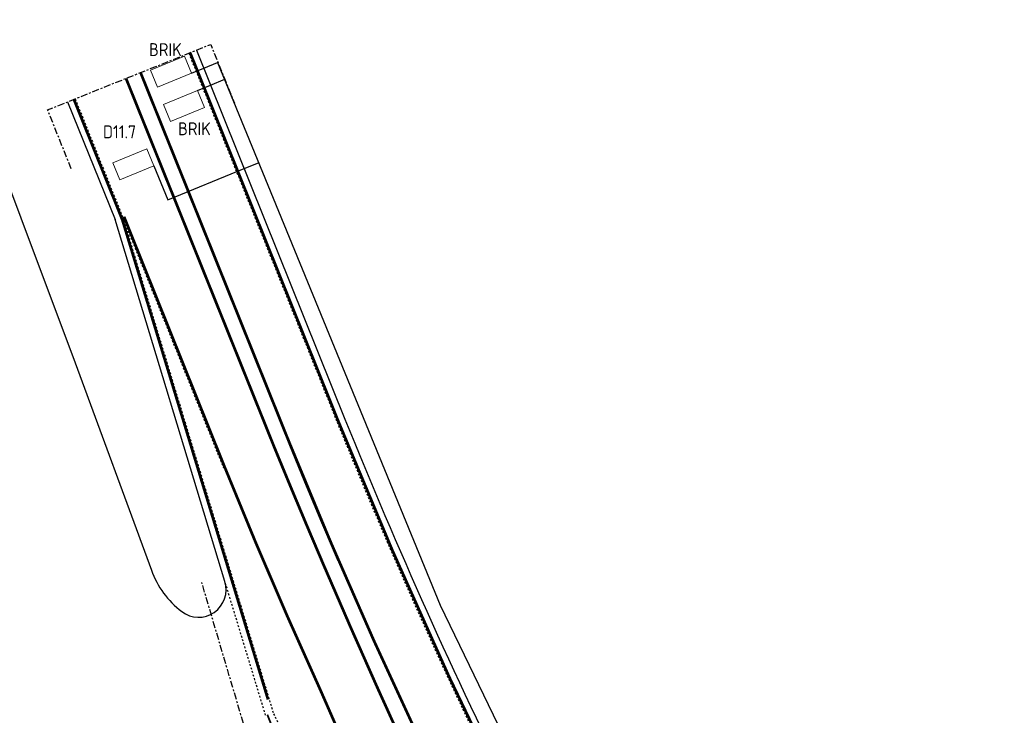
# Model space of a CAD drawing. Header units: metres. Extents: x 144112 to 146497, y 457631 to 458575.
# Tile 54 of 59: x 146196 to 146249, y 458502 to 458540. Entities that reach past the tile are written whole.
import ezdxf
from ezdxf.enums import TextEntityAlignment as Align

# ---------------------------------------------------------------- set-up
doc = ezdxf.new("R2010")
doc.units = ezdxf.units.M
doc.header["$LTSCALE"] = 0.25
for name, pattern in [('N225DO-1044A$0$PROFIEL', [3.9, 3, -0.3, 0.3, -0.3]), ('STIPPELFIJN', [0.375, 0.25, -0.125]), ('VW-1-1_STREEP', [2, 1, -1]), ('VW-1-3_STREEP', [4, 1, -3]), ('VW-3-3_STREEP', [6, 3, -3])]:
    doc.linetypes.add(name, pattern=pattern)
doc.layers.get('0').update_dxf_attribs({"linetype": 'CONTINUOUS', "lineweight": 0})
for name, color, linetype in [('KABEL-500', 3, 'CONTINUOUS'), ('LUS-T-CODE', 1, 'CONTINUOUS'), ('NW-WERKGRENS', 8, 'N225DO-1044A$0$PROFIEL'), ('ONDERGROND', 7, 'CONTINUOUS'), ('VRI - uitslijper', 1, 'CONTINUOUS'), ('WEG-NW-MARKERING', 7, 'STIPPELFIJN'), ('WEG-NW-MARKERING 1-1 STREEP DIK 15', 7, 'VW-1-1_STREEP'), ('WEG-NW-MARKERING 1-3 STREEP DIK 15', 7, 'VW-1-3_STREEP'), ('WEG-NW-MARKERING 3-3 STREEP DIK 15', 7, 'VW-3-3_STREEP'), ('WEG-NW-MARKERING DOORGETROKKEN DIK 15', 7, 'CONTINUOUS'), ('WEG-NW-MARKERING HAAIENTANDEN 70CM HOOG', 7, 'VW-1-3_STREEP'), ('WEG-NW-VERHARDING', 42, 'CONTINUOUS')]:
    doc.layers.add(name, color=color, linetype=linetype)
doc.layers.add('LUSSEN', color=7, linetype='CONTINUOUS', lineweight=0)
doc.styles.add('I020-1', font='ISO', dxfattribs={"height": 2})
doc.linetypes.add('VW-HAAIETAND70-L-N', pattern='A,0,-0.5,[149,NLCS.SHX,S=1,R=0,X=-0.625,Y=0],-0.5', length=1)

# ---------------------------------------------------------------- blocks, each defined once
blk = doc.blocks.new('V_1X2')
blk.add_lwpolyline([(-1, 0), (1, 0), (1, -1), (-1, -1), (-1, 0)])
at = {"layer": 'LUS-T-CODE', "style": 'I020-1'}
blk.add_attdef('LUS', text='', height=1, rotation=270, dxfattribs=at).set_placement((0.022, -2.416), align=Align.MIDDLE)
blk = doc.blocks.new('N237_ondergrond1')
at = {"layer": 'NW-WERKGRENS', "color": 8, "ltscale": 0.5, "flags": 128}
for points in [[(146198.674, 458531.495), (146197.387, 458534.687), (146206.241, 458538.248), (146207.526, 458535.055)], [(146198.674, 458531.495), (146197.387, 458534.687), (146206.241, 458538.248), (146207.526, 458535.055)], [(146210.236, 458496.479), (146208.042, 458501.318), (146205.759, 458509.047)], [(146210.236, 458496.479), (146208.042, 458501.318), (146205.759, 458509.047)]]:
    blk.add_lwpolyline(points, dxfattribs=at)
at = {"layer": 'WEG-NW-MARKERING', "color": 8, "flags": 128}
for points in [[(146205.055, 458537.771), (146213.109, 458517.745)], [(146205.055, 458537.771), (146213.109, 458517.745)], [(146198.885, 458535.289), (146201.467, 458528.869)], [(146198.885, 458535.289), (146201.467, 458528.869)], [(146201.467, 458528.869), (146206.939, 458515.264)], [(146201.467, 458528.869), (146206.939, 458515.264)], [(146209.652, 458501.975), (146201.479, 458528.873)], [(146209.652, 458501.975), (146201.479, 458528.873)], [(146209.222, 458501.844), (146207.017, 458509.099)], [(146209.222, 458501.844), (146207.017, 458509.099)]]:
    blk.add_lwpolyline(points, dxfattribs=at)
blk.add_lwpolyline([(146213.109, 458517.744, 0.018891), (146222.407, 458497.041), (146232.081, 458477.507), (146242.371, 458458.685)], format="xyb", dxfattribs=at)
blk.add_lwpolyline([(146213.109, 458517.744, 0.018891), (146222.407, 458497.041), (146232.081, 458477.507), (146242.371, 458458.685)], format="xyb", dxfattribs=at)
at = {"layer": 'WEG-NW-MARKERING', "color": 8}
blk.add_arc((145941.725, 458380.094), 294.35, 19.40973, 24.47246, dxfattribs=at)
blk.add_arc((145941.725, 458380.094), 294.35, 19.40973, 24.47246, dxfattribs=at)
at = {"layer": 'WEG-NW-MARKERING 1-1 STREEP DIK 15', "color": 8, "ltscale": 0.25, "const_width": 0.15, "flags": 128}
for points in [[(146202.434, 458536.717), (146210.49, 458516.688, 0.014533), (146217.57, 458500.546)], [(146202.434, 458536.717), (146210.49, 458516.688, 0.014533), (146217.57, 458500.546)], [(146216.737, 458500.151, -0.006215), (146212.38, 458509.978, -0.006215)], [(146216.737, 458500.151, -0.006215), (146212.38, 458509.978, -0.006215)]]:
    blk.add_lwpolyline(points, format="xyb", dxfattribs=at)
blk.add_lwpolyline([(146209.354, 458502.699), (146207.376, 458509.208)], dxfattribs=at)
blk.add_lwpolyline([(146209.354, 458502.699), (146207.376, 458509.208)], dxfattribs=at)
at = {"layer": 'WEG-NW-MARKERING 1-3 STREEP DIK 15', "color": 8, "ltscale": 0.25, "const_width": 0.15, "flags": 128}
blk.add_lwpolyline([(146201.537, 458528.897), (146207.014, 458515.279, 0.011651), (146212.202, 458503.201, -0.022094), (146222.011, 458478.852), (146227.22, 458464.067)], format="xyb", dxfattribs=at)
blk.add_lwpolyline([(146201.537, 458528.897), (146207.014, 458515.279, 0.011651), (146212.202, 458503.201, -0.022094), (146222.011, 458478.852), (146227.22, 458464.067)], format="xyb", dxfattribs=at)
at = {"layer": 'WEG-NW-MARKERING 3-3 STREEP DIK 15', "color": 8, "ltscale": 0.25, "const_width": 0.15, "flags": 128}
blk.add_lwpolyline([(146205.124, 458537.799), (146213.179, 458517.772, 0.018891), (146222.474, 458497.074), (146232.148, 458477.542), (146242.593, 458458.435, 0.144383), (146248.754, 458452.295)], format="xyb", dxfattribs=at)
blk.add_lwpolyline([(146205.124, 458537.799), (146213.179, 458517.772, 0.018891), (146222.474, 458497.074), (146232.148, 458477.542), (146242.593, 458458.435, 0.144383), (146248.754, 458452.295)], format="xyb", dxfattribs=at)
blk.add_lwpolyline([(146207.376, 458509.208), (146201.449, 458528.713), (146198.815, 458535.261)], dxfattribs=at)
blk.add_lwpolyline([(146207.376, 458509.208), (146201.449, 458528.713), (146198.815, 458535.261)], dxfattribs=at)
at = {"layer": 'WEG-NW-MARKERING DOORGETROKKEN DIK 15', "color": 8, "const_width": 0.15, "flags": 128}
for points in [[(146212.38, 458509.978, -0.004006), (146209.702, 458516.368), (146201.645, 458536.399)], [(146212.38, 458509.978, -0.004006), (146209.702, 458516.368), (146201.645, 458536.399)], [(146213.187, 458510.234, -0.005765), (146210.486, 458516.696, -0.005765)], [(146213.187, 458510.234, -0.005765), (146210.486, 458516.696, -0.005765)]]:
    blk.add_lwpolyline(points, format="xyb", dxfattribs=at)
for points in [[(146202.434, 458536.717), (146210.49, 458516.688)], [(146202.434, 458536.717), (146210.488, 458516.691)], [(146202.434, 458536.717), (146210.49, 458516.688)], [(146202.434, 458536.717), (146210.488, 458516.691)]]:
    blk.add_lwpolyline(points, dxfattribs=at)
at = {"layer": 'WEG-NW-MARKERING HAAIENTANDEN 70CM HOOG', "color": 8, "linetype": 'VW-HAAIETAND70-L-N', "ltscale": 0.25, "const_width": 0.1, "flags": 128}
blk.add_lwpolyline([(146209.315, 458501.879, 0.023953), (146212.037, 458495.714), (146212.321, 458495.046)], format="xyb", dxfattribs=at)
blk.add_lwpolyline([(146209.315, 458501.879, 0.023953), (146212.037, 458495.714), (146212.321, 458495.046)], format="xyb", dxfattribs=at)
at = {"layer": 'WEG-NW-VERHARDING', "color": 8, "flags": 128}
for points in [[(146191.905, 458539.585), (146195.94, 458528.829)], [(146191.905, 458539.585), (146195.94, 458528.829)], [(146205.472, 458537.939), (146213.527, 458517.913)], [(146205.472, 458537.939), (146213.527, 458517.913)], [(146198.474, 458535.124), (146201.048, 458528.743)], [(146198.474, 458535.124), (146201.048, 458528.743)], [(146195.94, 458528.829), (146198.89, 458520.966)], [(146195.94, 458528.829), (146198.89, 458520.966)], [(146207.017, 458509.099), (146201.048, 458528.743)], [(146207.017, 458509.099), (146201.048, 458528.743)], [(146198.89, 458520.966), (146203.02, 458509.716)], [(146198.89, 458520.966), (146203.02, 458509.716)]]:
    blk.add_lwpolyline(points, dxfattribs=at)
blk.add_lwpolyline([(146213.527, 458517.913, 0.018891), (146222.81, 458497.241), (146232.48, 458477.715), (146242.922, 458458.615)], format="xyb", dxfattribs=at)
blk.add_lwpolyline([(146213.527, 458517.913, 0.018891), (146222.81, 458497.241), (146232.48, 458477.715), (146242.922, 458458.615)], format="xyb", dxfattribs=at)
at = {"layer": 'WEG-NW-VERHARDING', "color": 8}
for centre, radius, start, end in [((146207.714, 458511.439), 5, 200.1587, 232.4736), ((146207.714, 458511.439), 5, 200.1587, 232.4736), ((146205.582, 458508.663), 1.5, 232.4736, 16.9019), ((146205.582, 458508.663), 1.5, 232.4736, 16.9019)]:
    blk.add_arc(centre, radius, start, end, dxfattribs=at)

msp = doc.modelspace()

# ---------------------------------------------------------------- linework, layer by layer
at = {"layer": 'KABEL-500'}
for p, q in [((146205.865, 458536.962), (146206.612, 458537.269)), ((146206.238, 458536.036), (146207.005, 458536.35))]:
    msp.add_line(p, q, dxfattribs=at)
at = {"layer": 'KABEL-500', "flags": 128}
msp.add_lwpolyline([(146206.612, 458537.269), (146218.704, 458507.815), (146228.36, 458487.837), (146238.407, 458468.542), (146243.624, 458458.998, 0.144459), (146249.318, 458453.325)], format="xyb", dxfattribs=at)
msp.add_lwpolyline([(146208.059, 458531.506), (146208.845, 458531.828)], dxfattribs=at)
at = {"layer": 'VRI - uitslijper'}
for p, q in [((146205.201, 458536.69), (146205.865, 458536.962)), ((146205.522, 458535.742), (146206.238, 458536.036))]:
    msp.add_line(p, q, dxfattribs=at)
msp.add_lwpolyline([(146203.157, 458531.655), (146203.917, 458529.805), (146208.059, 458531.506)], dxfattribs=at)

# ---------------------------------------------------------------- block references
at = {"layer": 'LUSSEN'}
ref = msp.add_blockref('V_1X2', (146204.276, 458536.31), dxfattribs=dict(at, rotation=202.3205844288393))
ref.add_attrib('LUS', 'BRIK', dxfattribs={"layer": 'LUS-T-CODE', "height": 0.7, "style": 'I020-1'}).set_placement((146203.781, 458537.964), align=Align.MIDDLE)
ref = msp.add_blockref('V_1X2', (146204.976, 458534.437), dxfattribs=dict(at, rotation=202.3205844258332))
ref.add_attrib('LUS', 'BRIK', dxfattribs={"layer": 'LUS-T-CODE', "height": 0.7, "style": 'I020-1'}).set_placement((146205.358, 458533.669), align=Align.MIDDLE)
ref = msp.add_blockref('V_1X2', (146202.232, 458531.275), dxfattribs=dict(at, rotation=202.3205844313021))
ref.add_attrib('LUS', 'D11.7', dxfattribs={"layer": 'LUS-T-CODE', "height": 0.7, "style": 'I020-1'}).set_placement((146201.294, 458533.502), align=Align.MIDDLE)
at = {"layer": 'ONDERGROND'}
msp.add_blockref('N237_ondergrond1', (0, 0), dxfattribs=at)

doc.saveas('drawing.dxf')
